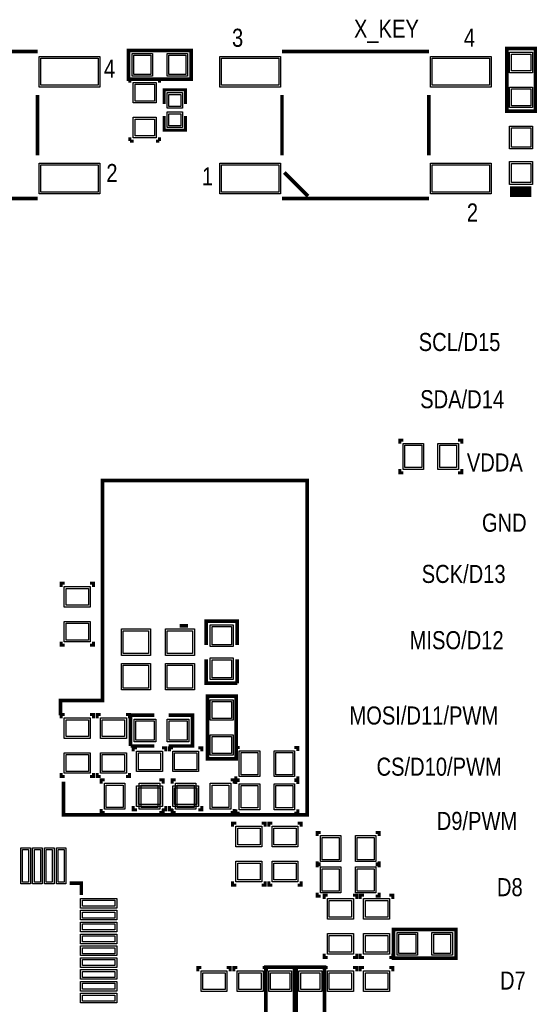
# Model space of a CAD drawing. Extents: x -155 to 465, y -138 to 308.
# Tile 4 of 10: x 36 to 58, y 25 to 66. Entities that reach past the tile are written whole.
import ezdxf

# ---------------------------------------------------------------- set-up
doc = ezdxf.new("R2010")
doc.units = 0
for name, color, linetype in [('BOARD_GEOMETRY_SILKSCREEN_TOP', 2, 'CONTINUOUS'), ('PACKAGE_GEOMETRY_ASSEMBLY_TOP', 6, 'CONTINUOUS'), ('PACKAGE_GEOMETRY_SILKSCREEN_TOP', 5, 'CONTINUOUS'), ('PIN_SOLDERMASK_TOP', 9, 'CONTINUOUS'), ('PIN_TOP', 8, 'CONTINUOUS')]:
    doc.layers.add(name, color=color, linetype=linetype)

msp = doc.modelspace()

# ---------------------------------------------------------------- linework, layer by layer
at = {"layer": 'BOARD_GEOMETRY_SILKSCREEN_TOP', "const_width": 0.1524}
for points in [[(57.584594, 58.939938), (56.684418, 58.939938)], [(57.584594, 58.787538), (56.684418, 58.787538)], [(57.584594, 58.635138), (56.684418, 58.635138)], [(37.719, 36.703), (37.719, 37.338), (39.497, 37.338), (39.497, 46.609), (48.133, 46.609), (48.133, 32.512), (37.846, 32.512), (37.846, 33.909)]]:
    msp.add_lwpolyline(points, dxfattribs=at)
at = {"layer": 'PACKAGE_GEOMETRY_ASSEMBLY_TOP'}
for points, const_width in [([(42.887392, 63.532766), (40.5892, 63.532766), (40.5892, 64.737234), (43.2308, 64.737234), (43.2308, 63.532766), (42.887392, 63.532766)], 0.1524), ([(57.752234, 64.477392), (57.752234, 62.1792), (56.547766, 62.1792), (56.547766, 64.8208), (57.752234, 64.8208), (57.752234, 64.477392)], 0.1524), ([(40.6527, 63.5381), (40.6527, 63.3857)], 0.127), ([(40.8051, 63.5381), (40.6527, 63.5381)], 0.127), ([(41.7449, 63.5381), (41.8973, 63.5381)], 0.127), ([(41.8973, 63.5381), (41.8973, 63.3857)], 0.127), ([(42.1005, 62.48019), (42.1005, 63.0809), (42.9895, 63.0809), (42.9895, 62.484)], 0.127), ([(42.9895, 61.976), (42.9895, 61.3791), (42.1005, 61.3791), (42.1005, 61.976)], 0.127), ([(40.6527, 60.9219), (40.6527, 61.0743)], 0.127), ([(41.8973, 60.9219), (41.8973, 61.0743)], 0.127), ([(40.8051, 60.9219), (40.6527, 60.9219)], 0.127), ([(41.7449, 60.9219), (41.8973, 60.9219)], 0.127), ([(52.1843, 48.3108), (52.0319, 48.3108), (52.0319, 48.1584)], 0.127), ([(54.4957, 48.3108), (54.6481, 48.3108), (54.6481, 48.1584)], 0.127), ([(52.0319, 47.0916), (52.0319, 46.9392), (52.1843, 46.9392)], 0.127), ([(54.4957, 46.9392), (54.6481, 46.9392), (54.6481, 47.0916)], 0.127), ([(37.74313, 42.1259), (37.74313, 42.2783), (37.89553, 42.2783)], 0.127), ([(39.11473, 42.1259), (39.11473, 42.2783), (38.96233, 42.2783)], 0.127), ([(45.177456, 39.6748), (45.177456, 40.6781), (43.872404, 40.6781), (43.872404, 39.6748)], 0.1524), ([(37.74313, 39.8145), (37.74313, 39.6621), (37.89553, 39.6621)], 0.127), ([(38.96233, 39.6621), (39.11473, 39.6621), (39.11473, 39.8145)], 0.127), ([(43.872404, 39.0652), (43.872404, 38.0619), (45.177456, 38.0619)], 0.1524), ([(45.177456, 38.063932), (45.177456, 39.0652)], 0.1524), ([(45.127164, 37.172392), (45.127164, 34.8742), (43.922696, 34.8742), (43.922696, 37.5158), (45.127164, 37.5158), (45.127164, 37.172392)], 0.1524), ([(37.74313, 36.5887), (37.74313, 36.7411), (37.89553, 36.7411)], 0.127), ([(39.11473, 36.5887), (39.11473, 36.7411), (38.96233, 36.7411)], 0.127), ([(39.26713, 36.5887), (39.26713, 36.7411), (39.41953, 36.7411)], 0.127), ([(40.63873, 36.5887), (40.63873, 36.7411), (40.48633, 36.7411)], 0.127), ([(41.68013, 36.720526), (40.67683, 36.720526), (40.67683, 35.415474)], 0.1524), ([(42.28973, 35.415474), (43.29303, 35.415474), (43.29303, 36.720526), (42.28973, 36.720526)], 0.1524), ([(40.678862, 35.415474), (41.68013, 35.415474)], 0.1524), ([(40.79113, 35.1917), (40.79113, 35.3441), (40.94353, 35.3441)], 0.127), ([(42.16273, 35.1917), (42.16273, 35.3441), (42.01033, 35.3441)], 0.127), ([(42.31513, 35.1917), (42.31513, 35.3441), (42.46753, 35.3441)], 0.127), ([(43.68673, 35.1917), (43.68673, 35.3441), (43.53433, 35.3441)], 0.127), ([(45.27423, 35.3568), (45.12183, 35.3568), (45.12183, 35.2044)], 0.127), ([(47.58563, 35.3568), (47.73803, 35.3568), (47.73803, 35.2044)], 0.127), ([(37.74313, 34.2773), (37.74313, 34.1249), (37.89553, 34.1249)], 0.127), ([(38.96233, 34.1249), (39.11473, 34.1249), (39.11473, 34.2773)], 0.127), ([(39.26713, 34.2773), (39.26713, 34.1249), (39.41953, 34.1249)], 0.127), ([(39.58463, 33.9852), (39.43223, 33.9852), (39.43223, 33.8328)], 0.127), ([(40.48633, 34.1249), (40.63873, 34.1249), (40.63873, 34.2773)], 0.127), ([(42.04843, 33.8328), (42.04843, 33.9852), (41.89603, 33.9852)], 0.127), ([(42.58183, 33.9852), (42.42943, 33.9852), (42.42943, 33.8328)], 0.127), ([(44.89323, 33.9852), (45.04563, 33.9852), (45.04563, 33.8328)], 0.127), ([(45.12183, 34.1376), (45.12183, 33.9852), (45.27423, 33.9852)], 0.127), ([(47.58563, 33.9852), (47.73803, 33.9852), (47.73803, 34.1376)], 0.127), ([(45.27423, 33.9598), (45.12183, 33.9598), (45.12183, 33.8074)], 0.127), ([(47.58563, 33.9598), (47.73803, 33.9598), (47.73803, 33.8074)], 0.127), ([(39.58463, 32.6136), (39.43223, 32.6136), (39.43223, 32.766)], 0.127), ([(40.79113, 32.8803), (40.79113, 32.7279), (40.94353, 32.7279)], 0.127), ([(41.89603, 32.6136), (42.04843, 32.6136), (42.04843, 32.766)], 0.127), ([(42.01033, 32.7279), (42.16273, 32.7279), (42.16273, 32.8803)], 0.127), ([(42.31513, 32.8803), (42.31513, 32.7279), (42.46753, 32.7279)], 0.127), ([(42.42943, 32.766), (42.42943, 32.6136), (42.58183, 32.6136)], 0.127), ([(43.53433, 32.7279), (43.68673, 32.7279), (43.68673, 32.8803)], 0.127), ([(44.89323, 32.6136), (45.04563, 32.6136), (45.04563, 32.766)], 0.127), ([(45.12183, 32.7406), (45.12183, 32.5882), (45.27423, 32.5882)], 0.127), ([(47.58563, 32.5882), (47.73803, 32.5882), (47.73803, 32.7406)], 0.127), ([(44.98213, 32.0167), (44.98213, 32.1691), (45.13453, 32.1691)], 0.127), ([(46.35373, 32.0167), (46.35373, 32.1691), (46.20133, 32.1691)], 0.127), ([(46.50613, 32.0167), (46.50613, 32.1691), (46.65853, 32.1691)], 0.127), ([(47.87773, 32.0167), (47.87773, 32.1691), (47.72533, 32.1691)], 0.127), ([(48.70323, 31.7754), (48.55083, 31.7754), (48.55083, 31.623)], 0.127), ([(51.01463, 31.7754), (51.16703, 31.7754), (51.16703, 31.623)], 0.127), ([(48.55083, 30.5562), (48.55083, 30.4038), (48.70323, 30.4038)], 0.127), ([(48.70323, 30.4546), (48.55083, 30.4546), (48.55083, 30.3022)], 0.127), ([(51.01463, 30.4038), (51.16703, 30.4038), (51.16703, 30.5562)], 0.127), ([(51.01463, 30.4546), (51.16703, 30.4546), (51.16703, 30.3022)], 0.127), ([(44.98213, 29.7053), (44.98213, 29.5529), (45.13453, 29.5529)], 0.127), ([(46.20133, 29.5529), (46.35373, 29.5529), (46.35373, 29.7053)], 0.127), ([(46.50613, 29.7053), (46.50613, 29.5529), (46.65853, 29.5529)], 0.127), ([(47.72533, 29.5529), (47.87773, 29.5529), (47.87773, 29.7053)], 0.127), ([(48.55083, 29.2354), (48.55083, 29.083), (48.70323, 29.083)], 0.127), ([(48.9966, 29.1211), (48.8442, 29.1211), (48.8442, 28.9687)], 0.127), ([(50.2158, 28.9687), (50.2158, 29.1211), (50.0634, 29.1211)], 0.127), ([(50.5206, 29.1211), (50.3682, 29.1211), (50.3682, 28.9687)], 0.127), ([(51.01463, 29.083), (51.16703, 29.083), (51.16703, 29.2354)], 0.127), ([(51.7398, 28.9687), (51.7398, 29.1211), (51.5874, 29.1211)], 0.127), ([(52.108608, 27.678634), (54.4068, 27.678634), (54.4068, 26.474166), (51.7652, 26.474166), (51.7652, 27.678634), (52.108608, 27.678634)], 0.1524), ([(48.8442, 26.6573), (48.8442, 26.5049), (48.9966, 26.5049)], 0.127), ([(50.2158, 26.6573), (50.2158, 26.5049), (50.0634, 26.5049)], 0.127), ([(50.3682, 26.6573), (50.3682, 26.5049), (50.5206, 26.5049)], 0.127), ([(51.7398, 26.6573), (51.7398, 26.5049), (51.5874, 26.5049)], 0.127), ([(47.592234, 25.742392), (47.592234, 23.4442), (46.387766, 23.4442), (46.387766, 26.0858), (47.592234, 26.0858), (47.592234, 25.742392)], 0.1524), ([(48.862234, 25.742392), (48.862234, 23.4442), (47.657766, 23.4442), (47.657766, 26.0858), (48.862234, 26.0858), (48.862234, 25.742392)], 0.1524), ([(43.6626, 26.0731), (43.5102, 26.0731), (43.5102, 25.9207)], 0.127), ([(44.8818, 25.9207), (44.8818, 26.0731), (44.7294, 26.0731)], 0.127), ([(45.1866, 26.0731), (45.0342, 26.0731), (45.0342, 25.9207)], 0.127), ([(46.4058, 25.9207), (46.4058, 26.0731), (46.2534, 26.0731)], 0.127), ([(48.9966, 26.0731), (48.8442, 26.0731), (48.8442, 25.9207)], 0.127), ([(50.2158, 25.9207), (50.2158, 26.0731), (50.0634, 26.0731)], 0.127), ([(50.5206, 26.0731), (50.3682, 26.0731), (50.3682, 25.9207)], 0.127), ([(51.7398, 25.9207), (51.7398, 26.0731), (51.5874, 26.0731)], 0.127)]:
    msp.add_lwpolyline(points, dxfattribs=dict(at, const_width=const_width))
at = {"layer": 'PACKAGE_GEOMETRY_SILKSCREEN_TOP', "const_width": 0.1524}
for points in [[(36.75507, 64.69507), (30.55493, 64.69507)], [(53.26507, 64.69507), (47.06493, 64.69507)], [(36.75507, 62.865), (36.75507, 60.325)], [(47.06493, 62.865), (47.06493, 60.325)], [(53.26507, 62.865), (53.26507, 60.325)], [(47.165006, 59.595004), (48.165004, 58.595006)], [(30.55493, 58.49493), (36.75507, 58.49493)], [(47.06493, 58.49493), (53.26507, 58.49493)], [(43.102022, 40.488616), (42.746422, 40.488616)], [(38.599872, 29.140658), (38.599872, 29.634942), (38.105588, 29.634942)]]:
    msp.add_lwpolyline(points, dxfattribs=at)
at = {"layer": 'PIN_SOLDERMASK_TOP'}
for points in [[(36.8173, 63.197232), (36.8173, 64.492632), (39.3827, 64.492632), (39.3827, 63.197232)], [(41.6052, 64.6176), (41.6052, 63.6524), (40.7416, 63.6524), (40.7416, 64.6176)], [(43.0784, 64.6176), (43.0784, 63.6524), (42.2148, 63.6524), (42.2148, 64.6176)], [(44.4373, 63.197232), (44.4373, 64.492632), (47.0027, 64.492632), (47.0027, 63.197232)], [(53.3273, 63.197232), (53.3273, 64.492632), (55.8927, 64.492632), (55.8927, 63.197232)], [(56.6674, 64.6684), (57.6326, 64.6684), (57.6326, 63.8048), (56.6674, 63.8048)], [(40.7924, 63.3984), (41.7576, 63.3984), (41.7576, 62.5348), (40.7924, 62.5348)], [(56.6674, 63.1952), (57.6326, 63.1952), (57.6326, 62.3316), (56.6674, 62.3316)], [(42.2148, 62.9666), (42.8752, 62.9666), (42.8752, 62.3062), (42.2148, 62.3062)], [(40.7924, 61.9252), (41.7576, 61.9252), (41.7576, 61.0616), (40.7924, 61.0616)], [(42.2148, 62.1538), (42.8752, 62.1538), (42.8752, 61.4934), (42.2148, 61.4934)], [(56.6674, 61.557662), (57.6326, 61.557662), (57.6326, 60.592462), (56.6674, 60.592462)], [(36.8173, 58.697368), (36.8173, 59.992768), (39.3827, 59.992768), (39.3827, 58.697368)], [(44.4373, 58.697368), (44.4373, 59.992768), (47.0027, 59.992768), (47.0027, 58.697368)], [(53.3273, 58.697368), (53.3273, 59.992768), (55.8927, 59.992768), (55.8927, 58.697368)], [(56.6674, 60.057538), (57.6326, 60.057538), (57.6326, 59.092338), (56.6674, 59.092338)], [(52.1716, 47.0789), (52.1716, 48.1711), (53.0352, 48.1711), (53.0352, 47.0789)], [(53.6448, 47.0789), (53.6448, 48.1711), (54.5084, 48.1711), (54.5084, 47.0789)], [(38.97503, 41.275), (37.88283, 41.275), (37.88283, 42.1386), (38.97503, 42.1386)], [(38.97503, 39.8018), (37.88283, 39.8018), (37.88283, 40.6654), (38.97503, 40.6654)], [(41.51503, 40.35171), (41.51503, 39.23411), (40.29583, 39.23411), (40.29583, 40.35171)], [(43.368214, 40.35171), (43.368214, 39.23411), (42.149014, 39.23411), (42.149014, 40.35171)], [(44.04233, 40.5257), (45.00753, 40.5257), (45.00753, 39.6113), (44.04233, 39.6113)], [(44.04233, 39.1287), (45.00753, 39.1287), (45.00753, 38.2143), (44.04233, 38.2143)], [(41.51503, 38.898322), (41.51503, 37.780722), (40.29583, 37.780722), (40.29583, 38.898322)], [(43.368214, 38.898322), (43.368214, 37.780722), (42.149014, 37.780722), (42.149014, 38.898322)], [(44.04233, 37.3634), (45.00753, 37.3634), (45.00753, 36.4998), (44.04233, 36.4998)], [(38.97503, 35.7378), (37.88283, 35.7378), (37.88283, 36.6014), (38.97503, 36.6014)], [(40.49903, 35.7378), (39.40683, 35.7378), (39.40683, 36.6014), (40.49903, 36.6014)], [(41.74363, 36.5506), (41.74363, 35.5854), (40.82923, 35.5854), (40.82923, 36.5506)], [(43.14063, 36.5506), (43.14063, 35.5854), (42.22623, 35.5854), (42.22623, 36.5506)], [(44.04233, 35.8902), (45.00753, 35.8902), (45.00753, 35.0266), (44.04233, 35.0266)], [(38.97503, 34.2646), (37.88283, 34.2646), (37.88283, 35.1282), (38.97503, 35.1282)], [(40.49903, 34.2646), (39.40683, 34.2646), (39.40683, 35.1282), (40.49903, 35.1282)], [(42.02303, 34.3408), (40.93083, 34.3408), (40.93083, 35.2044), (42.02303, 35.2044)], [(43.54703, 34.3408), (42.45483, 34.3408), (42.45483, 35.2044), (43.54703, 35.2044)], [(45.26153, 34.1249), (45.26153, 35.2171), (46.12513, 35.2171), (46.12513, 34.1249)], [(46.73473, 34.1249), (46.73473, 35.2171), (47.59833, 35.2171), (47.59833, 34.1249)], [(40.43553, 33.8455), (40.43553, 32.7533), (39.57193, 32.7533), (39.57193, 33.8455)], [(42.02303, 32.8676), (40.93083, 32.8676), (40.93083, 33.7312), (42.02303, 33.7312)], [(41.90873, 33.8455), (41.90873, 32.7533), (41.04513, 32.7533), (41.04513, 33.8455)], [(43.54703, 32.8676), (42.45483, 32.8676), (42.45483, 33.7312), (43.54703, 33.7312)], [(42.56913, 32.7533), (42.56913, 33.8455), (43.43273, 33.8455), (43.43273, 32.7533)], [(44.04233, 32.7533), (44.04233, 33.8455), (44.90593, 33.8455), (44.90593, 32.7533)], [(45.26153, 32.7279), (45.26153, 33.8201), (46.12513, 33.8201), (46.12513, 32.7279)], [(46.73473, 32.7279), (46.73473, 33.8201), (47.59833, 33.8201), (47.59833, 32.7279)], [(46.21403, 31.1658), (45.12183, 31.1658), (45.12183, 32.0294), (46.21403, 32.0294)], [(47.73803, 31.1658), (46.64583, 31.1658), (46.64583, 32.0294), (47.73803, 32.0294)], [(48.69053, 30.5435), (48.69053, 31.6357), (49.55413, 31.6357), (49.55413, 30.5435)], [(50.16373, 30.5435), (50.16373, 31.6357), (51.02733, 31.6357), (51.02733, 30.5435)], [(36.046664, 31.128716), (36.453064, 31.128716), (36.453064, 29.604716), (36.046664, 29.604716)], [(36.54679, 31.128716), (36.95319, 31.128716), (36.95319, 29.604716), (36.54679, 29.604716)], [(37.046662, 31.128716), (37.453062, 31.128716), (37.453062, 29.604716), (37.046662, 29.604716)], [(37.546788, 31.128716), (37.953188, 31.128716), (37.953188, 29.604716), (37.546788, 29.604716)], [(46.21403, 29.6926), (45.12183, 29.6926), (45.12183, 30.5562), (46.21403, 30.5562)], [(47.73803, 29.6926), (46.64583, 29.6926), (46.64583, 30.5562), (47.73803, 30.5562)], [(48.69053, 29.2227), (48.69053, 30.3149), (49.55413, 30.3149), (49.55413, 29.2227)], [(50.16373, 29.2227), (50.16373, 30.3149), (51.02733, 30.3149), (51.02733, 29.2227)], [(38.569646, 28.988258), (40.093646, 28.988258), (40.093646, 28.581858), (38.569646, 28.581858)], [(48.9839, 28.9814), (50.0761, 28.9814), (50.0761, 28.1178), (48.9839, 28.1178)], [(50.5079, 28.9814), (51.6001, 28.9814), (51.6001, 28.1178), (50.5079, 28.1178)], [(38.569646, 28.488132), (40.093646, 28.488132), (40.093646, 28.081732), (38.569646, 28.081732)], [(38.569646, 27.98826), (40.093646, 27.98826), (40.093646, 27.58186), (38.569646, 27.58186)], [(38.569646, 27.488134), (40.093646, 27.488134), (40.093646, 27.081734), (38.569646, 27.081734)], [(48.9839, 27.5082), (50.0761, 27.5082), (50.0761, 26.6446), (48.9839, 26.6446)], [(50.5079, 27.5082), (51.6001, 27.5082), (51.6001, 26.6446), (50.5079, 26.6446)], [(51.9176, 26.5938), (51.9176, 27.559), (52.7812, 27.559), (52.7812, 26.5938)], [(53.3908, 26.5938), (53.3908, 27.559), (54.2544, 27.559), (54.2544, 26.5938)], [(38.569646, 26.988262), (40.093646, 26.988262), (40.093646, 26.581862), (38.569646, 26.581862)], [(38.569646, 26.488136), (40.093646, 26.488136), (40.093646, 26.081736), (38.569646, 26.081736)], [(38.569646, 25.988264), (40.093646, 25.988264), (40.093646, 25.581864), (38.569646, 25.581864)], [(43.6499, 25.9334), (44.7421, 25.9334), (44.7421, 25.0698), (43.6499, 25.0698)], [(45.1739, 25.9334), (46.2661, 25.9334), (46.2661, 25.0698), (45.1739, 25.0698)], [(46.5074, 25.9334), (47.4726, 25.9334), (47.4726, 25.0698), (46.5074, 25.0698)], [(47.7774, 25.9334), (48.7426, 25.9334), (48.7426, 25.0698), (47.7774, 25.0698)], [(48.9839, 25.9334), (50.0761, 25.9334), (50.0761, 25.0698), (48.9839, 25.0698)], [(50.5079, 25.9334), (51.6001, 25.9334), (51.6001, 25.0698), (50.5079, 25.0698)], [(38.569646, 25.488138), (40.093646, 25.488138), (40.093646, 25.081738), (38.569646, 25.081738)], [(38.569646, 24.988266), (40.093646, 24.988266), (40.093646, 24.581866), (38.569646, 24.581866)]]:
    msp.add_lwpolyline(points, close=True, dxfattribs=at)
at = {"layer": 'PIN_TOP'}
for points in [[(36.8935, 63.273432), (36.8935, 64.416432), (39.3065, 64.416432), (39.3065, 63.273432)], [(41.529, 64.5414), (41.529, 63.7286), (40.8178, 63.7286), (40.8178, 64.5414)], [(43.0022, 64.5414), (43.0022, 63.7286), (42.291, 63.7286), (42.291, 64.5414)], [(44.5135, 63.273432), (44.5135, 64.416432), (46.9265, 64.416432), (46.9265, 63.273432)], [(53.4035, 63.273432), (53.4035, 64.416432), (55.8165, 64.416432), (55.8165, 63.273432)], [(56.7436, 64.5922), (57.5564, 64.5922), (57.5564, 63.881), (56.7436, 63.881)], [(40.8686, 63.3222), (41.6814, 63.3222), (41.6814, 62.611), (40.8686, 62.611)], [(56.7436, 63.119), (57.5564, 63.119), (57.5564, 62.4078), (56.7436, 62.4078)], [(42.291, 62.8904), (42.799, 62.8904), (42.799, 62.3824), (42.291, 62.3824)], [(42.291, 62.0776), (42.799, 62.0776), (42.799, 61.5696), (42.291, 61.5696)], [(40.8686, 61.849), (41.6814, 61.849), (41.6814, 61.1378), (40.8686, 61.1378)], [(56.7436, 61.481462), (57.5564, 61.481462), (57.5564, 60.668662), (56.7436, 60.668662)], [(36.8935, 58.773568), (36.8935, 59.916568), (39.3065, 59.916568), (39.3065, 58.773568)], [(44.5135, 58.773568), (44.5135, 59.916568), (46.9265, 59.916568), (46.9265, 58.773568)], [(53.4035, 58.773568), (53.4035, 59.916568), (55.8165, 59.916568), (55.8165, 58.773568)], [(56.7436, 59.981338), (57.5564, 59.981338), (57.5564, 59.168538), (56.7436, 59.168538)], [(52.2478, 47.1551), (52.2478, 48.0949), (52.959, 48.0949), (52.959, 47.1551)], [(53.721, 47.1551), (53.721, 48.0949), (54.4322, 48.0949), (54.4322, 47.1551)], [(38.89883, 41.3512), (37.95903, 41.3512), (37.95903, 42.0624), (38.89883, 42.0624)], [(38.89883, 39.878), (37.95903, 39.878), (37.95903, 40.5892), (38.89883, 40.5892)], [(41.43883, 40.27551), (41.43883, 39.31031), (40.37203, 39.31031), (40.37203, 40.27551)], [(43.292014, 40.27551), (43.292014, 39.31031), (42.225214, 39.31031), (42.225214, 40.27551)], [(44.11853, 40.4495), (44.93133, 40.4495), (44.93133, 39.6875), (44.11853, 39.6875)], [(44.11853, 39.0525), (44.93133, 39.0525), (44.93133, 38.2905), (44.11853, 38.2905)], [(41.43883, 38.822122), (41.43883, 37.856922), (40.37203, 37.856922), (40.37203, 38.822122)], [(43.292014, 38.822122), (43.292014, 37.856922), (42.225214, 37.856922), (42.225214, 38.822122)], [(44.11853, 37.2872), (44.93133, 37.2872), (44.93133, 36.576), (44.11853, 36.576)], [(38.89883, 35.814), (37.95903, 35.814), (37.95903, 36.5252), (38.89883, 36.5252)], [(40.42283, 35.814), (39.48303, 35.814), (39.48303, 36.5252), (40.42283, 36.5252)], [(41.66743, 36.4744), (41.66743, 35.6616), (40.90543, 35.6616), (40.90543, 36.4744)], [(43.06443, 36.4744), (43.06443, 35.6616), (42.30243, 35.6616), (42.30243, 36.4744)], [(44.11853, 35.814), (44.93133, 35.814), (44.93133, 35.1028), (44.11853, 35.1028)], [(38.89883, 34.3408), (37.95903, 34.3408), (37.95903, 35.052), (38.89883, 35.052)], [(40.42283, 34.3408), (39.48303, 34.3408), (39.48303, 35.052), (40.42283, 35.052)], [(41.94683, 34.417), (41.00703, 34.417), (41.00703, 35.1282), (41.94683, 35.1282)], [(43.47083, 34.417), (42.53103, 34.417), (42.53103, 35.1282), (43.47083, 35.1282)], [(45.33773, 34.2011), (45.33773, 35.1409), (46.04893, 35.1409), (46.04893, 34.2011)], [(46.81093, 34.2011), (46.81093, 35.1409), (47.52213, 35.1409), (47.52213, 34.2011)], [(40.35933, 33.7693), (40.35933, 32.8295), (39.64813, 32.8295), (39.64813, 33.7693)], [(41.94683, 32.9438), (41.00703, 32.9438), (41.00703, 33.655), (41.94683, 33.655)], [(41.83253, 33.7693), (41.83253, 32.8295), (41.12133, 32.8295), (41.12133, 33.7693)], [(43.47083, 32.9438), (42.53103, 32.9438), (42.53103, 33.655), (43.47083, 33.655)], [(42.64533, 32.8295), (42.64533, 33.7693), (43.35653, 33.7693), (43.35653, 32.8295)], [(44.11853, 32.8295), (44.11853, 33.7693), (44.82973, 33.7693), (44.82973, 32.8295)], [(45.33773, 32.8041), (45.33773, 33.7439), (46.04893, 33.7439), (46.04893, 32.8041)], [(46.81093, 32.8041), (46.81093, 33.7439), (47.52213, 33.7439), (47.52213, 32.8041)], [(46.13783, 31.242), (45.19803, 31.242), (45.19803, 31.9532), (46.13783, 31.9532)], [(47.66183, 31.242), (46.72203, 31.242), (46.72203, 31.9532), (47.66183, 31.9532)], [(48.76673, 30.6197), (48.76673, 31.5595), (49.47793, 31.5595), (49.47793, 30.6197)], [(50.23993, 30.6197), (50.23993, 31.5595), (50.95113, 31.5595), (50.95113, 30.6197)], [(36.122864, 31.052516), (36.376864, 31.052516), (36.376864, 29.680916), (36.122864, 29.680916)], [(36.62299, 31.052516), (36.87699, 31.052516), (36.87699, 29.680916), (36.62299, 29.680916)], [(37.122862, 31.052516), (37.376862, 31.052516), (37.376862, 29.680916), (37.122862, 29.680916)], [(37.622988, 31.052516), (37.876988, 31.052516), (37.876988, 29.680916), (37.622988, 29.680916)], [(46.13783, 29.7688), (45.19803, 29.7688), (45.19803, 30.48), (46.13783, 30.48)], [(47.66183, 29.7688), (46.72203, 29.7688), (46.72203, 30.48), (47.66183, 30.48)], [(48.76673, 29.2989), (48.76673, 30.2387), (49.47793, 30.2387), (49.47793, 29.2989)], [(50.23993, 29.2989), (50.23993, 30.2387), (50.95113, 30.2387), (50.95113, 29.2989)], [(38.645846, 28.912058), (40.017446, 28.912058), (40.017446, 28.658058), (38.645846, 28.658058)], [(49.0601, 28.9052), (49.9999, 28.9052), (49.9999, 28.194), (49.0601, 28.194)], [(50.5841, 28.9052), (51.5239, 28.9052), (51.5239, 28.194), (50.5841, 28.194)], [(38.645846, 28.411932), (40.017446, 28.411932), (40.017446, 28.157932), (38.645846, 28.157932)], [(38.645846, 27.91206), (40.017446, 27.91206), (40.017446, 27.65806), (38.645846, 27.65806)], [(38.645846, 27.411934), (40.017446, 27.411934), (40.017446, 27.157934), (38.645846, 27.157934)], [(49.0601, 27.432), (49.9999, 27.432), (49.9999, 26.7208), (49.0601, 26.7208)], [(50.5841, 27.432), (51.5239, 27.432), (51.5239, 26.7208), (50.5841, 26.7208)], [(51.9938, 26.67), (51.9938, 27.4828), (52.705, 27.4828), (52.705, 26.67)], [(53.467, 26.67), (53.467, 27.4828), (54.1782, 27.4828), (54.1782, 26.67)], [(38.645846, 26.912062), (40.017446, 26.912062), (40.017446, 26.658062), (38.645846, 26.658062)], [(38.645846, 26.411936), (40.017446, 26.411936), (40.017446, 26.157936), (38.645846, 26.157936)], [(38.645846, 25.912064), (40.017446, 25.912064), (40.017446, 25.658064), (38.645846, 25.658064)], [(43.7261, 25.8572), (44.6659, 25.8572), (44.6659, 25.146), (43.7261, 25.146)], [(45.2501, 25.8572), (46.1899, 25.8572), (46.1899, 25.146), (45.2501, 25.146)], [(46.5836, 25.8572), (47.3964, 25.8572), (47.3964, 25.146), (46.5836, 25.146)], [(47.8536, 25.8572), (48.6664, 25.8572), (48.6664, 25.146), (47.8536, 25.146)], [(49.0601, 25.8572), (49.9999, 25.8572), (49.9999, 25.146), (49.0601, 25.146)], [(50.5841, 25.8572), (51.5239, 25.8572), (51.5239, 25.146), (50.5841, 25.146)], [(38.645846, 25.411938), (40.017446, 25.411938), (40.017446, 25.157938), (38.645846, 25.157938)], [(38.645846, 24.912066), (40.017446, 24.912066), (40.017446, 24.658066), (38.645846, 24.658066)]]:
    msp.add_lwpolyline(points, close=True, dxfattribs=at)

# ---------------------------------------------------------------- texts
at = {"layer": 'BOARD_GEOMETRY_SILKSCREEN_TOP', "width": 0.833333}
for s, p in [('X_KEY', (50.1015, 65.278)), ('SCL/D15', (52.832, 52.07)), ('SDA/D14', (52.8955, 49.657)), ('VDDA', (54.864, 46.99)), ('GND', (55.499, 44.45)), ('SCK/D13', (52.959, 42.291)), ('MISO/D12', (52.451, 39.497)), ('MOSI/D11/PWM', (49.911, 36.322)), ('CS/D10/PWM', (51.054, 34.163)), ('D9/PWM', (53.594, 31.877)), ('D8', (56.134, 29.083)), ('D7', (56.261, 25.146))]:
    msp.add_text(s, height=0.762, dxfattribs=at).set_placement(p)
at = {"layer": 'PACKAGE_GEOMETRY_SILKSCREEN_TOP', "width": 0.833333}
for s, p in [('3', (44.958, 64.897)), ('4', (54.737, 64.897)), ('4', (39.554912, 63.594996)), ('2', (39.654988, 59.194954)), ('1', (43.688, 59.055)), ('2', (54.864, 57.531))]:
    msp.add_text(s, height=0.762, dxfattribs=at).set_placement(p)

doc.saveas('drawing.dxf')
